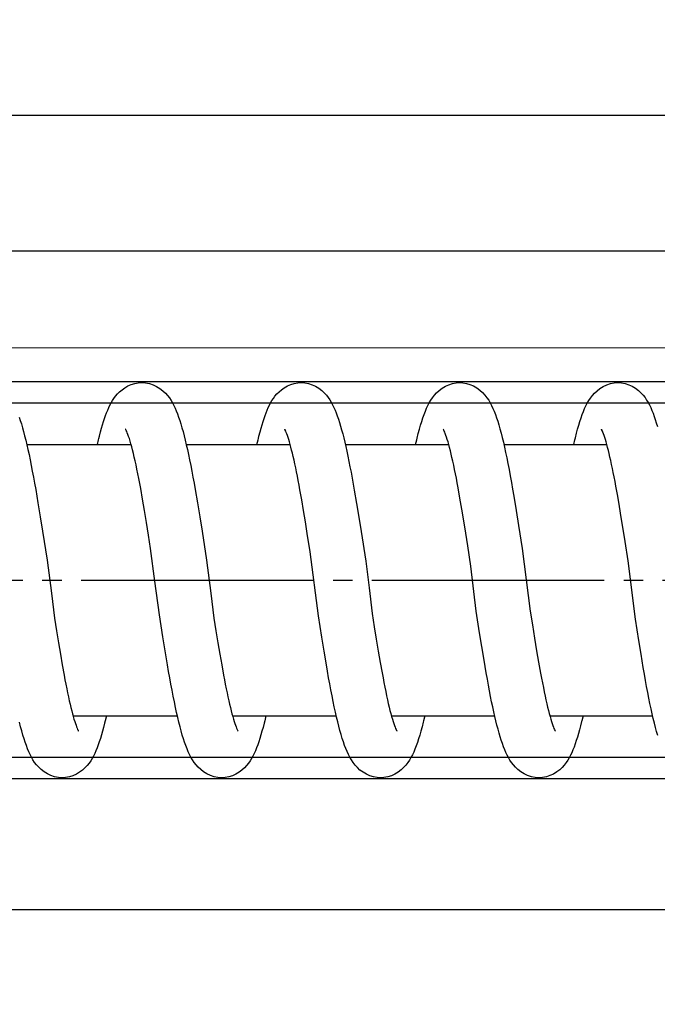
# Model space of a CAD drawing. Header units: millimetres. Extents: x 22865 to 60762, y -18816 to 15611.
# Tile 170 of 256: x 25873.37 to 25876.66, y 9855.37 to 9860.45. Entities that reach past the tile are written whole.
import ezdxf

# ---------------------------------------------------------------- set-up
doc = ezdxf.new("R2010")
doc.units = ezdxf.units.MM
doc.linetypes.add('DOT_CENTER', pattern=[14, 12, -1, 0, -1])
for name, color, linetype in [('1', 7, 'Continuous'), ('bramy przemyslowe', 5, 'Continuous'), ('BRO0010101338_PBL109', 7, 'Continuous'), ('Z3067109_AF2_PBL40', 7, 'Continuous'), ('Z3068498_AF5_PBL82', 7, 'Continuous')]:
    doc.layers.add(name, color=color, linetype=linetype)
doc.layers.add('projekt', color=6, linetype='Continuous', lineweight=9)
doc.styles.add('1-100', font='simplex.shx', dxfattribs={"width": 0.8, "height": 15})
doc.dimstyles.new('1-100', dxfattribs={"dimscale": 0.5, "dimtxt": 100, "dimasz": 1, "dimexe": 0.18, "dimexo": 0.0625, "dimgap": 5, "dimtad": 1, "dimdec": 1, "dimzin": 0, "dimdsep": 46, "dimtxsty": '1-100', "dimblk1": 'K', "dimblk2": 'K', "dimsah": 1, "dimcen": 0.09, "dimse1": 1, "dimse2": 1, "dimadec": 0, "dimazin": 0, "dimtfac": 1, "dimtdec": 1, "dimtofl": 0, "dimtmove": 0, "dimatfit": 3, "dimldrblk": 'K', "dimfxl": 0, "dimtolj": 1, "dimtzin": 0, "dimarcsym": 0})

# ---------------------------------------------------------------- blocks, each defined once
blk = doc.blocks.new('Federpuffer', base_point=(5695.326, 4642.646))
at = {"color": 2, "linetype": 'Continuous'}
for p, q in [((3525.09, 5963.079), (3524.94, 5962.963)), ((3525.26, 5963.183), (3525.09, 5963.079)), ((3525.442, 5963.269), (3525.26, 5963.183)), ((3525.632, 5963.331), (3525.442, 5963.269)), ((3525.829, 5963.37), (3525.632, 5963.331)), ((3526.017, 5963.382), (3525.829, 5963.37)), ((3524.604, 5962.592), (3524.519, 5962.465)), ((3524.701, 5962.718), (3524.604, 5962.592)), ((3524.812, 5962.843), (3524.701, 5962.718)), ((3524.94, 5962.963), (3524.812, 5962.843)), ((3524.309, 5962.066), (3524.247, 5961.92)), ((3524.376, 5962.206), (3524.309, 5962.066)), ((3524.445, 5962.339), (3524.376, 5962.206)), ((3524.519, 5962.465), (3524.445, 5962.339)), ((3524.126, 5961.602), (3524.068, 5961.429)), ((3524.186, 5961.766), (3524.126, 5961.602)), ((3524.247, 5961.92), (3524.186, 5961.766)), ((3532.356, 5961.602), (3532.297, 5961.429)), ((3523.954, 5961.054), (3523.898, 5960.851)), ((3524.011, 5961.246), (3523.954, 5961.054)), ((3524.068, 5961.429), (3524.011, 5961.246)), ((3532.183, 5961.054), (3532.127, 5960.851)), ((3532.24, 5961.246), (3532.183, 5961.054)), ((3532.297, 5961.429), (3532.24, 5961.246)), ((3523.842, 5960.637), (3523.786, 5960.412)), ((3523.898, 5960.851), (3523.842, 5960.637)), ((3526.631, 5960.364), (3526.67, 5960.49)), ((3526.67, 5960.49), (3526.707, 5960.602)), ((3526.707, 5960.602), (3526.742, 5960.701)), ((3526.742, 5960.701), (3526.774, 5960.785)), ((3526.774, 5960.785), (3526.803, 5960.854)), ((3526.803, 5960.854), (3526.827, 5960.909)), ((3526.827, 5960.909), (3526.846, 5960.947)), ((3526.846, 5960.947), (3526.859, 5960.97)), ((3526.855, 5960.966), (3526.849, 5960.958)), ((3526.864, 5960.978), (3526.855, 5960.966)), ((3526.859, 5960.97), (3526.864, 5960.978)), ((3532.072, 5960.637), (3532.016, 5960.412)), ((3532.127, 5960.851), (3532.072, 5960.637)), ((3507.341, 5960.182), (3502.021, 5960.182)), ((3515.521, 5960.182), (3510.178, 5960.182)), ((3523.732, 5960.182), (3518.361, 5960.182)), ((3523.73, 5960.175), (3523.674, 5959.927)), ((3523.786, 5960.412), (3523.73, 5960.175)), ((3526.505, 5959.906), (3526.548, 5960.071)), ((3526.548, 5960.071), (3526.59, 5960.224)), ((3531.954, 5960.182), (3526.574, 5960.182)), ((3526.59, 5960.224), (3526.631, 5960.364)), ((3531.96, 5960.175), (3531.903, 5959.927)), ((3532.016, 5960.412), (3531.96, 5960.175)), ((3523.618, 5959.666), (3523.561, 5959.393)), ((3523.674, 5959.927), (3523.618, 5959.666)), ((3526.371, 5959.341), (3526.416, 5959.541)), ((3526.416, 5959.541), (3526.461, 5959.729)), ((3526.461, 5959.729), (3526.505, 5959.906)), ((3531.847, 5959.666), (3531.79, 5959.393)), ((3531.903, 5959.927), (3531.847, 5959.666)), ((3523.504, 5959.109), (3523.447, 5958.813)), ((3523.561, 5959.393), (3523.504, 5959.109)), ((3526.278, 5958.909), (3526.325, 5959.13)), ((3526.325, 5959.13), (3526.371, 5959.341)), ((3531.733, 5959.109), (3531.676, 5958.813)), ((3531.79, 5959.393), (3531.733, 5959.109)), ((3523.389, 5958.506), (3523.331, 5958.188)), ((3523.447, 5958.813), (3523.389, 5958.506)), ((3526.183, 5958.435), (3526.231, 5958.677)), ((3526.231, 5958.677), (3526.278, 5958.909)), ((3531.618, 5958.506), (3531.56, 5958.188)), ((3531.676, 5958.813), (3531.618, 5958.506)), ((3501.472, 5957.527), (3501.564, 5958.036)), ((3509.608, 5957.416), (3509.704, 5957.948)), ((3523.331, 5958.188), (3523.273, 5957.86)), ((3526.085, 5957.92), (3526.134, 5958.182)), ((3526.134, 5958.182), (3526.183, 5958.435)), ((3531.56, 5958.188), (3531.502, 5957.86)), ((3501.379, 5956.986), (3501.472, 5957.527)), ((3506.829, 5957.527), (3506.705, 5956.782)), ((3515.061, 5957.823), (3514.946, 5957.149)), ((3517.773, 5957.324), (3517.865, 5957.839)), ((3523.273, 5957.86), (3523.156, 5957.174)), ((3525.986, 5957.368), (3526.085, 5957.92)), ((3531.502, 5957.86), (3531.385, 5957.174)), ((3501.284, 5956.415), (3501.379, 5956.986)), ((3509.511, 5956.848), (3509.608, 5957.416)), ((3514.946, 5957.149), (3514.829, 5956.435)), ((3517.679, 5956.778), (3517.773, 5957.324)), ((3523.156, 5957.174), (3523.038, 5956.458)), ((3525.885, 5956.779), (3525.986, 5957.368)), ((3531.385, 5957.174), (3531.267, 5956.458)), ((3501.187, 5955.814), (3501.284, 5956.415)), ((3506.705, 5956.782), (3506.581, 5956.007)), ((3509.412, 5956.247), (3509.511, 5956.848)), ((3514.829, 5956.435), (3514.71, 5955.69)), ((3517.584, 5956.203), (3517.679, 5956.778)), ((3523.038, 5956.458), (3522.92, 5955.72)), ((3525.782, 5956.157), (3525.885, 5956.779)), ((3531.267, 5956.458), (3531.149, 5955.72)), ((3506.581, 5956.007), (3506.395, 5954.814)), ((3509.31, 5955.615), (3509.412, 5956.247)), ((3517.488, 5955.601), (3517.584, 5956.203)), ((3525.677, 5955.503), (3525.782, 5956.157)), ((3501.088, 5955.185), (3501.187, 5955.814)), ((3509.206, 5954.953), (3509.31, 5955.615)), ((3517.338, 5954.646), (3517.488, 5955.601)), ((3522.92, 5955.72), (3522.688, 5954.22)), ((3525.57, 5954.821), (3525.677, 5955.503)), ((3531.149, 5955.72), (3530.917, 5954.22)), ((3500.935, 5954.189), (3501.088, 5955.185)), ((3509.046, 5953.911), (3509.206, 5954.953)), ((3506.395, 5954.814), (3505.98, 5951.591)), ((3516.908, 5951.337), (3517.338, 5954.646)), ((3500.553, 5951.176), (3500.935, 5954.189)), ((3508.768, 5951.581), (3509.046, 5953.911)), ((3522.688, 5954.22), (3522.464, 5952.509)), ((3530.917, 5954.22), (3530.693, 5952.509)), ((3514.302, 5952.782), (3514.137, 5951.458)), ((3522.464, 5952.509), (3522.304, 5951.225)), ((3530.693, 5952.509), (3530.533, 5951.225)), ((3505.98, 5951.591), (3505.867, 5950.871)), ((3508.596, 5950.474), (3508.768, 5951.581)), ((3514.137, 5951.458), (3514.03, 5950.779)), ((3516.736, 5950.241), (3516.908, 5951.337)), ((3524.942, 5950.263), (3525.119, 5951.387)), ((3500.381, 5950.077), (3500.553, 5951.176)), ((3505.867, 5950.871), (3505.758, 5950.187)), ((3522.304, 5951.225), (3522.2, 5950.572)), ((3530.533, 5951.225), (3530.429, 5950.572)), ((3508.481, 5949.755), (3508.596, 5950.474)), ((3514.03, 5950.779), (3513.926, 5950.132)), ((3522.2, 5950.572), (3522.099, 5949.949)), ((3530.429, 5950.572), (3530.328, 5949.949)), ((3500.265, 5949.362), (3500.381, 5950.077)), ((3505.758, 5950.187), (3505.652, 5949.545)), ((3513.926, 5950.132), (3513.825, 5949.519)), ((3516.62, 5949.521), (3516.736, 5950.241)), ((3522.099, 5949.949), (3522, 5949.361)), ((3524.824, 5949.53), (3524.942, 5950.263)), ((3530.328, 5949.949), (3530.229, 5949.361)), ((3500.149, 5948.67), (3500.265, 5949.362)), ((3505.652, 5949.545), (3505.55, 5948.946)), ((3508.367, 5949.06), (3508.481, 5949.755)), ((3513.825, 5949.519), (3513.726, 5948.942)), ((3516.503, 5948.822), (3516.62, 5949.521)), ((3522, 5949.361), (3521.903, 5948.807)), ((3524.705, 5948.82), (3524.824, 5949.53)), ((3530.229, 5949.361), (3530.133, 5948.807)), ((3505.55, 5948.946), (3505.45, 5948.392)), ((3508.253, 5948.397), (3508.367, 5949.06)), ((3513.726, 5948.942), (3513.628, 5948.402)), ((3516.445, 5948.483), (3516.503, 5948.822)), ((3521.903, 5948.807), (3521.809, 5948.289)), ((3530.133, 5948.807), (3530.038, 5948.289)), ((3505.45, 5948.392), (3505.402, 5948.132)), ((3508.197, 5948.079), (3508.253, 5948.397)), ((3516.386, 5948.152), (3516.445, 5948.483)), ((3505.354, 5947.883), (3505.307, 5947.646)), ((3505.402, 5948.132), (3505.354, 5947.883)), ((3508.085, 5947.474), (3508.141, 5947.772)), ((3508.141, 5947.772), (3508.197, 5948.079)), ((3516.269, 5947.518), (3516.328, 5947.83)), ((3516.328, 5947.83), (3516.386, 5948.152)), ((3505.261, 5947.419), (3505.216, 5947.204)), ((3505.307, 5947.646), (3505.261, 5947.419)), ((3508.029, 5947.187), (3508.085, 5947.474)), ((3516.21, 5947.215), (3516.269, 5947.518)), ((3505.128, 5946.807), (3505.085, 5946.626)), ((3505.171, 5947), (3505.128, 5946.807)), ((3505.216, 5947.204), (3505.171, 5947)), ((3507.918, 5946.645), (3507.974, 5946.91)), ((3507.974, 5946.91), (3508.029, 5947.187)), ((3516.093, 5946.643), (3516.152, 5946.924)), ((3516.152, 5946.924), (3516.21, 5947.215)), ((3505.002, 5946.298), (3504.962, 5946.152)), ((3505.043, 5946.457), (3505.002, 5946.298)), ((3505.085, 5946.626), (3505.043, 5946.457)), ((3507.809, 5946.149), (3507.863, 5946.391)), ((3507.863, 5946.391), (3507.918, 5946.645)), ((3515.976, 5946.117), (3516.035, 5946.375)), ((3516.035, 5946.375), (3516.093, 5946.643)), ((3504.98, 5946.182), (3499.667, 5946.182)), ((3504.851, 5945.786), (3504.818, 5945.689)), ((3504.887, 5945.896), (3504.851, 5945.786)), ((3504.924, 5946.018), (3504.887, 5945.896)), ((3504.962, 5946.152), (3504.924, 5946.018)), ((3507.699, 5945.698), (3507.754, 5945.918)), ((3507.754, 5945.918), (3507.809, 5946.149)), ((3513.146, 5946.182), (3507.816, 5946.182)), ((3515.859, 5945.641), (3515.918, 5945.873)), ((3515.918, 5945.873), (3515.976, 5946.117)), ((3521.349, 5946.182), (3515.993, 5946.182)), ((3529.574, 5946.182), (3524.193, 5946.182)), ((3504.697, 5945.401), (3504.693, 5945.393)), ((3504.712, 5945.43), (3504.697, 5945.401)), ((3504.733, 5945.475), (3504.712, 5945.43)), ((3504.758, 5945.533), (3504.733, 5945.475)), ((3504.787, 5945.604), (3504.758, 5945.533)), ((3504.818, 5945.689), (3504.787, 5945.604)), ((3507.533, 5945.098), (3507.589, 5945.288)), ((3507.589, 5945.288), (3507.644, 5945.488)), ((3507.644, 5945.488), (3507.699, 5945.698)), ((3515.742, 5945.213), (3515.801, 5945.421)), ((3515.801, 5945.421), (3515.859, 5945.641)), ((3507.361, 5944.587), (3507.419, 5944.748)), ((3507.419, 5944.748), (3507.477, 5944.918)), ((3507.477, 5944.918), (3507.533, 5945.098)), ((3515.561, 5944.657), (3515.622, 5944.832)), ((3515.622, 5944.832), (3515.682, 5945.017)), ((3515.682, 5945.017), (3515.742, 5945.213)), ((3507.175, 5944.155), (3507.24, 5944.292)), ((3507.24, 5944.292), (3507.301, 5944.436)), ((3507.301, 5944.436), (3507.361, 5944.587)), ((3515.365, 5944.188), (3515.433, 5944.337)), ((3515.433, 5944.337), (3515.498, 5944.492)), ((3515.498, 5944.492), (3515.561, 5944.657)), ((3506.855, 5943.649), (3506.951, 5943.775)), ((3506.951, 5943.775), (3507.034, 5943.9)), ((3507.034, 5943.9), (3507.107, 5944.025)), ((3507.107, 5944.025), (3507.175, 5944.155)), ((3515.021, 5943.64), (3515.124, 5943.775)), ((3515.124, 5943.775), (3515.213, 5943.909)), ((3515.213, 5943.909), (3515.292, 5944.046)), ((3515.292, 5944.046), (3515.365, 5944.188)), ((3506.299, 5943.183), (3506.469, 5943.288)), ((3506.469, 5943.288), (3506.618, 5943.404)), ((3506.618, 5943.404), (3506.745, 5943.525)), ((3506.745, 5943.525), (3506.855, 5943.649)), ((3514.438, 5943.165), (3514.613, 5943.269)), ((3514.613, 5943.269), (3514.769, 5943.385)), ((3514.769, 5943.385), (3514.903, 5943.509)), ((3514.903, 5943.509), (3515.021, 5943.64)), ((3505.538, 5942.982), (3505.728, 5942.994)), ((3505.728, 5942.994), (3505.926, 5943.033)), ((3505.926, 5943.033), (3506.117, 5943.097)), ((3506.117, 5943.097), (3506.299, 5943.183)), ((3513.71, 5942.982), (3513.883, 5942.992)), ((3513.883, 5942.992), (3514.071, 5943.026)), ((3514.071, 5943.026), (3514.256, 5943.084)), ((3514.256, 5943.084), (3514.438, 5943.165))]:
    blk.add_line(p, q, dxfattribs=at)
for points in [[(3501.462, 5963.382), (3501.279, 5963.37), (3501.085, 5963.333), (3500.898, 5963.272), (3500.717, 5963.189), (3500.547, 5963.086), (3500.398, 5962.972), (3500.27, 5962.854), (3500.158, 5962.73), (3500.061, 5962.605), (3499.977, 5962.48), (3499.903, 5962.356), (3499.834, 5962.226), (3499.769, 5962.09), (3499.708, 5961.948), (3499.648, 5961.798), (3499.59, 5961.64), (3499.533, 5961.473), (3499.478, 5961.298), (3499.423, 5961.114)], [(3503.679, 5960.432), (3503.654, 5960.537), (3503.595, 5960.767), (3503.537, 5960.983), (3503.479, 5961.187), (3503.421, 5961.378), (3503.362, 5961.557), (3503.302, 5961.727), (3503.24, 5961.888), (3503.176, 5962.04), (3503.109, 5962.186), (3503.038, 5962.323), (3502.963, 5962.454), (3502.877, 5962.584), (3502.779, 5962.713), (3502.667, 5962.84), (3502.538, 5962.962), (3502.387, 5963.079), (3502.216, 5963.184), (3502.033, 5963.269), (3501.844, 5963.331), (3501.647, 5963.37), (3501.461, 5963.382)], [(3509.622, 5963.382), (3509.456, 5963.372), (3509.274, 5963.34), (3509.093, 5963.286), (3508.91, 5963.207), (3508.734, 5963.104), (3508.576, 5962.989), (3508.44, 5962.865), (3508.32, 5962.734), (3508.216, 5962.6), (3508.128, 5962.467), (3508.05, 5962.334), (3507.978, 5962.195), (3507.91, 5962.05), (3507.846, 5961.899), (3507.784, 5961.739), (3507.724, 5961.569), (3507.664, 5961.39), (3507.606, 5961.198), (3507.547, 5960.994), (3507.488, 5960.778), (3507.43, 5960.549), (3507.371, 5960.305), (3507.312, 5960.049), (3507.253, 5959.779), (3507.194, 5959.495), (3507.134, 5959.199), (3507.074, 5958.889), (3507.013, 5958.567), (3506.952, 5958.232), (3506.891, 5957.885), (3506.829, 5957.527)], [(3511.841, 5960.432), (3511.82, 5960.521), (3511.76, 5960.755), (3511.701, 5960.977), (3511.641, 5961.185), (3511.581, 5961.381), (3511.521, 5961.564), (3511.459, 5961.738), (3511.396, 5961.9), (3511.331, 5962.054), (3511.263, 5962.2), (3511.191, 5962.338), (3511.113, 5962.47), (3511.026, 5962.6), (3510.926, 5962.729), (3510.812, 5962.855), (3510.682, 5962.975), (3510.532, 5963.089), (3510.361, 5963.192), (3510.181, 5963.274), (3509.995, 5963.334), (3509.802, 5963.37), (3509.621, 5963.382)], [(3517.806, 5963.382), (3517.623, 5963.37), (3517.428, 5963.333), (3517.241, 5963.272), (3517.061, 5963.189), (3516.892, 5963.087), (3516.744, 5962.974), (3516.616, 5962.856), (3516.505, 5962.734), (3516.407, 5962.61), (3516.324, 5962.487), (3516.25, 5962.364), (3516.182, 5962.236), (3516.117, 5962.102), (3516.055, 5961.962), (3515.996, 5961.814), (3515.938, 5961.658), (3515.881, 5961.493), (3515.825, 5961.319), (3515.77, 5961.136), (3515.716, 5960.944), (3515.662, 5960.742), (3515.608, 5960.531), (3515.555, 5960.31), (3515.501, 5960.079), (3515.447, 5959.836), (3515.393, 5959.582), (3515.339, 5959.317), (3515.284, 5959.041), (3515.229, 5958.753), (3515.173, 5958.454), (3515.117, 5958.144), (3515.061, 5957.823)], [(3519.982, 5960.623), (3519.926, 5960.835), (3519.875, 5961.021), (3519.824, 5961.198), (3519.772, 5961.367), (3519.72, 5961.527), (3519.667, 5961.679), (3519.613, 5961.823), (3519.558, 5961.961), (3519.501, 5962.091), (3519.441, 5962.215), (3519.378, 5962.335), (3519.311, 5962.451), (3519.237, 5962.564), (3519.154, 5962.678), (3519.056, 5962.793), (3518.945, 5962.907), (3518.818, 5963.015), (3518.674, 5963.118), (3518.511, 5963.21), (3518.339, 5963.284), (3518.162, 5963.338), (3517.978, 5963.371), (3517.806, 5963.382)], [(3528.211, 5960.623), (3528.156, 5960.835), (3528.105, 5961.021), (3528.053, 5961.198), (3528.002, 5961.367), (3527.949, 5961.527), (3527.896, 5961.679), (3527.842, 5961.823), (3527.787, 5961.961), (3527.73, 5962.091), (3527.671, 5962.215), (3527.607, 5962.335), (3527.54, 5962.451), (3527.466, 5962.564), (3527.383, 5962.678), (3527.286, 5962.793), (3527.174, 5962.907), (3527.048, 5963.015), (3526.903, 5963.118), (3526.741, 5963.21), (3526.569, 5963.284), (3526.391, 5963.338), (3526.208, 5963.371), (3526.035, 5963.382)], [(3501.564, 5958.036), (3501.609, 5958.278), (3501.654, 5958.511), (3501.698, 5958.736), (3501.742, 5958.951), (3501.786, 5959.157), (3501.828, 5959.354), (3501.871, 5959.541), (3501.912, 5959.717), (3501.953, 5959.884), (3501.993, 5960.04), (3502.032, 5960.185), (3502.07, 5960.319), (3502.107, 5960.442), (3502.142, 5960.554), (3502.176, 5960.653), (3502.208, 5960.741), (3502.237, 5960.815), (3502.262, 5960.877), (3502.285, 5960.926), (3502.301, 5960.958), (3502.312, 5960.977), (3502.314, 5960.982), (3502.303, 5960.966), (3502.297, 5960.958)], [(3509.704, 5957.948), (3509.75, 5958.2), (3509.797, 5958.443), (3509.843, 5958.677), (3509.888, 5958.901), (3509.933, 5959.115), (3509.977, 5959.319), (3510.021, 5959.512), (3510.064, 5959.696), (3510.106, 5959.868), (3510.147, 5960.03), (3510.188, 5960.18), (3510.227, 5960.318), (3510.265, 5960.445), (3510.301, 5960.558), (3510.336, 5960.659), (3510.368, 5960.748), (3510.397, 5960.822), (3510.423, 5960.882), (3510.445, 5960.929), (3510.461, 5960.96), (3510.47, 5960.976), (3510.471, 5960.979), (3510.461, 5960.964), (3510.455, 5960.957)], [(3517.865, 5957.839), (3517.91, 5958.085), (3517.955, 5958.322), (3517.999, 5958.551), (3518.043, 5958.771), (3518.086, 5958.982), (3518.129, 5959.184), (3518.172, 5959.376), (3518.214, 5959.559), (3518.255, 5959.733), (3518.295, 5959.896), (3518.335, 5960.049), (3518.374, 5960.192), (3518.411, 5960.324), (3518.448, 5960.445), (3518.483, 5960.555), (3518.517, 5960.653), (3518.548, 5960.74), (3518.577, 5960.813), (3518.603, 5960.874), (3518.625, 5960.923), (3518.642, 5960.955), (3518.652, 5960.974), (3518.655, 5960.978), (3518.644, 5960.963), (3518.637, 5960.955)], [(3520.029, 5960.432), (3520.011, 5960.504), (3519.981, 5960.624)], [(3528.258, 5960.432), (3528.241, 5960.504), (3528.211, 5960.624)], [(3514.71, 5955.69), (3514.474, 5954.16), (3514.302, 5952.782)], [(3525.119, 5951.387), (3525.348, 5953.135), (3525.57, 5954.821)], [(3521.908, 5942.982), (3522.096, 5942.994), (3522.294, 5943.033), (3522.484, 5943.096), (3522.668, 5943.182), (3522.839, 5943.287), (3522.989, 5943.404), (3523.118, 5943.526), (3523.23, 5943.653), (3523.328, 5943.782), (3523.413, 5943.912), (3523.489, 5944.043), (3523.56, 5944.181), (3523.628, 5944.328), (3523.693, 5944.481), (3523.755, 5944.644), (3523.816, 5944.817), (3523.876, 5944.999), (3523.936, 5945.193), (3523.995, 5945.4), (3524.053, 5945.619), (3524.112, 5945.85), (3524.171, 5946.094), (3524.23, 5946.351), (3524.289, 5946.621), (3524.348, 5946.902), (3524.407, 5947.196), (3524.467, 5947.5), (3524.526, 5947.816), (3524.586, 5948.142), (3524.645, 5948.477), (3524.705, 5948.82)], [(3530.137, 5942.982), (3530.325, 5942.994), (3530.524, 5943.033), (3530.714, 5943.096), (3530.897, 5943.182), (3531.068, 5943.287), (3531.218, 5943.404), (3531.347, 5943.526), (3531.459, 5943.653), (3531.557, 5943.782), (3531.642, 5943.912), (3531.718, 5944.043), (3531.789, 5944.181), (3531.857, 5944.328), (3531.922, 5944.481), (3531.984, 5944.644), (3532.045, 5944.817), (3532.105, 5944.999), (3532.165, 5945.193), (3532.224, 5945.4), (3532.283, 5945.619), (3532.342, 5945.85)], [(3499.405, 5945.167), (3499.462, 5945.367), (3499.519, 5945.578), (3499.576, 5945.802), (3499.633, 5946.037), (3499.69, 5946.284), (3499.747, 5946.544), (3499.804, 5946.815), (3499.861, 5947.098), (3499.918, 5947.392), (3499.976, 5947.697), (3500.034, 5948.012), (3500.092, 5948.336), (3500.149, 5948.67)], [(3513.628, 5948.402), (3513.581, 5948.146), (3513.534, 5947.9), (3513.487, 5947.664), (3513.441, 5947.438), (3513.395, 5947.222), (3513.35, 5947.016), (3513.306, 5946.821), (3513.263, 5946.637), (3513.22, 5946.465), (3513.178, 5946.303), (3513.137, 5946.154), (3513.098, 5946.018), (3513.06, 5945.893), (3513.024, 5945.782), (3512.99, 5945.684), (3512.958, 5945.599), (3512.93, 5945.528), (3512.905, 5945.471), (3512.885, 5945.428), (3512.87, 5945.4), (3512.866, 5945.393)], [(3521.809, 5948.289), (3521.763, 5948.045), (3521.717, 5947.809), (3521.672, 5947.583), (3521.627, 5947.367), (3521.583, 5947.161), (3521.54, 5946.965), (3521.497, 5946.78), (3521.455, 5946.605), (3521.414, 5946.442), (3521.374, 5946.288), (3521.335, 5946.147), (3521.297, 5946.016), (3521.261, 5945.897), (3521.226, 5945.79), (3521.193, 5945.694), (3521.162, 5945.611), (3521.134, 5945.541), (3521.11, 5945.483), (3521.088, 5945.437), (3521.073, 5945.407), (3521.063, 5945.39), (3521.06, 5945.385), (3521.071, 5945.4), (3521.077, 5945.407)], [(3530.038, 5948.289), (3529.992, 5948.045), (3529.946, 5947.809), (3529.901, 5947.583), (3529.856, 5947.367), (3529.812, 5947.161), (3529.769, 5946.965), (3529.726, 5946.78), (3529.684, 5946.605), (3529.643, 5946.442), (3529.603, 5946.288), (3529.574, 5946.182), (3529.564, 5946.147), (3529.527, 5946.016), (3529.49, 5945.897), (3529.455, 5945.79), (3529.422, 5945.694), (3529.392, 5945.611), (3529.364, 5945.541), (3529.339, 5945.483), (3529.318, 5945.437), (3529.302, 5945.407), (3529.292, 5945.39), (3529.29, 5945.385), (3529.3, 5945.4), (3529.306, 5945.407)], [(3503.32, 5945.932), (3503.33, 5945.891), (3503.384, 5945.672), (3503.439, 5945.464), (3503.494, 5945.266), (3503.55, 5945.078), (3503.606, 5944.901), (3503.663, 5944.732), (3503.721, 5944.573), (3503.78, 5944.423), (3503.842, 5944.281), (3503.907, 5944.145), (3503.975, 5944.016), (3504.048, 5943.892), (3504.131, 5943.767), (3504.227, 5943.642), (3504.337, 5943.519), (3504.464, 5943.4), (3504.612, 5943.285), (3504.782, 5943.18), (3504.964, 5943.095), (3505.153, 5943.033), (3505.35, 5942.994), (3505.539, 5942.982)], [(3511.49, 5945.932), (3511.508, 5945.856), (3511.568, 5945.617), (3511.628, 5945.394), (3511.688, 5945.184), (3511.748, 5944.987), (3511.809, 5944.804), (3511.87, 5944.631), (3511.933, 5944.468), (3511.997, 5944.315), (3512.066, 5944.169), (3512.138, 5944.03), (3512.215, 5943.898), (3512.302, 5943.767), (3512.403, 5943.637), (3512.517, 5943.51), (3512.648, 5943.389), (3512.799, 5943.275), (3512.97, 5943.172), (3513.151, 5943.089), (3513.338, 5943.029), (3513.53, 5942.993), (3513.711, 5942.982)], [(3519.684, 5945.932), (3519.717, 5945.798), (3519.771, 5945.587), (3519.825, 5945.388), (3519.879, 5945.198), (3519.934, 5945.018), (3519.99, 5944.846), (3520.047, 5944.683), (3520.105, 5944.528), (3520.165, 5944.381), (3520.227, 5944.242), (3520.292, 5944.109), (3520.362, 5943.982), (3520.436, 5943.86), (3520.52, 5943.738), (3520.618, 5943.614), (3520.731, 5943.494), (3520.859, 5943.378), (3521.007, 5943.267), (3521.175, 5943.168), (3521.353, 5943.087), (3521.537, 5943.029), (3521.728, 5942.993), (3521.908, 5942.982)], [(3527.914, 5945.932), (3527.946, 5945.798), (3528, 5945.587), (3528.054, 5945.388), (3528.109, 5945.198), (3528.164, 5945.018), (3528.219, 5944.846), (3528.276, 5944.683), (3528.334, 5944.528), (3528.394, 5944.381), (3528.456, 5944.242), (3528.522, 5944.109), (3528.591, 5943.982), (3528.665, 5943.86), (3528.75, 5943.738), (3528.848, 5943.614), (3528.96, 5943.494), (3529.088, 5943.378), (3529.236, 5943.267), (3529.404, 5943.168), (3529.582, 5943.087), (3529.766, 5943.029), (3529.958, 5942.993), (3530.138, 5942.982)]]:
    blk.add_lwpolyline(points, dxfattribs=at)
at = {"layer": '1', "color": 2, "linetype": 'Continuous'}
for p, q in [((3503.739, 5960.182), (3503.679, 5960.432)), ((3511.901, 5960.182), (3511.841, 5960.432)), ((3520.088, 5960.182), (3520.029, 5960.432)), ((3528.318, 5960.182), (3528.258, 5960.432)), ((3503.26, 5946.182), (3503.32, 5945.932)), ((3511.43, 5946.182), (3511.49, 5945.932)), ((3519.623, 5946.182), (3519.684, 5945.932)), ((3527.853, 5946.182), (3527.914, 5945.932))]:
    blk.add_line(p, q, dxfattribs=at)
at = {"layer": '1', "color": 2, "linetype": 'DOT_CENTER'}
blk.add_line((3889.161, 5953.182), (3441.399, 5953.182), dxfattribs=at)
blk = doc.blocks.new('Federpuffer_kurz', base_point=(-138.118, 6771.403))
at = {"layer": '1'}
blk.add_blockref('Federpuffer', (5695.326, 4642.646), dxfattribs=at)
blk = doc.blocks.new('TOP__9', base_point=(5361.164, 5382.834))
blk.add_blockref('Federpuffer_kurz', (1975.19, 5327.334))
blk = doc.blocks.new('BRO0010101338_PBL109', base_point=(110.745, -703.859))
at = {"layer": 'BRO0010101338_PBL109', "color": 2, "linetype": 'Continuous'}
for p, q in [((4215.306, 5963.443), (3461.646, 5963.443)), ((4215.306, 5962.343), (3461.646, 5962.343)), ((4215.306, 5944.043), (3461.646, 5944.043)), ((4215.306, 5942.943), (3461.646, 5942.943))]:
    blk.add_line(p, q, dxfattribs=at)
blk = doc.blocks.new('TOP__10', base_point=(-2780.136, -2516.234))
blk.add_blockref('TOP__9', (5361.164, 5382.834))
at = {"layer": 'BRO0010101338_PBL109'}
blk.add_blockref('BRO0010101338_PBL109', (2224.053, -2147.929), dxfattribs=at)
blk = doc.blocks.new('Oben_Z3068498_AF5_PBL82__END', base_point=(2981.74, 4152.326))
at = {"layer": 'Z3068498_AF5_PBL82', "color": 2, "linetype": 'Continuous'}
blk.add_line((7053.454, 5533.113), (3260.551, 5533.113), dxfattribs=at)
blk = doc.blocks.new('Unten_Z3067109_AF2_PBL40_', base_point=(3595.399, 4267.113))
at = {"layer": 'Z3067109_AF2_PBL40', "color": 2, "linetype": 'Continuous'}
for p, q in [((7053.454, 5533.113), (3809.059, 5533.113)), ((7051.454, 5526.113), (3809.059, 5526.113)), ((7051.454, 5492.113), (3809.059, 5492.113))]:
    blk.add_line(p, q, dxfattribs=at)
blk = doc.blocks.new('Waagerechte_Laufschiene', base_point=(2981.74, 4152.326))
at = {"layer": '1'}
for name, p in [('Oben_Z3068498_AF5_PBL82__END', (2981.74, 4152.326)), ('Unten_Z3067109_AF2_PBL40_', (3595.399, 4267.113))]:
    blk.add_blockref(name, p, dxfattribs=at)
blk = doc.blocks.new('brama przekroj h400cm')
at = {"xscale": -1}
blk.add_blockref('TOP__10', (27686.889, 13617.803), dxfattribs=at)
at = {"layer": '1', "xscale": -1}
blk.add_blockref('Waagerechte_Laufschiene', (22925.012, 19286.364), dxfattribs=at)
blk = doc.blocks.new('K')
for p, q in [((0, -19.114), (0, 19.114)), ((-19.114, 0), (19.114, 0))]:
    blk.add_line(p, q)
blk.add_circle((0, 0), 2.016)
blk = doc.blocks.new('*D2030')
at = {"layer": 'projekt', "color": 0, "lineweight": -2, "ltscale": 0.2}
blk.add_line((27131.166, 11439.6662), (23567.166, 11439.6662), dxfattribs=at)
at = {"layer": 'projekt', "color": 0, "linetype": 'ByBlock', "lineweight": -2, "xscale": 0.5, "yscale": 0.5, "zscale": 0.5, "rotation": 180}
blk.add_blockref('K', (23566.666, 11439.6662), dxfattribs=at)
at = {"layer": 'projekt', "color": 0, "linetype": 'ByBlock', "lineweight": -2, "xscale": 0.5, "yscale": 0.5, "zscale": 0.5}
blk.add_blockref('K', (27131.666, 11439.6662), dxfattribs=at)
at = {"layer": 'projekt', "color": 0, "ltscale": 0.2, "insert": (25349.166, 11449.6662), "char_height": 15, "attachment_point": 5, "style": '1-100'}
blk.add_mtext('\\A1;3565.0', dxfattribs=at)

msp = doc.modelspace()

# ---------------------------------------------------------------- linework, layer by layer
at = {"layer": 'projekt', "color": 224, "ltscale": 0.2}
msp.add_lwpolyline([(26155.4874, 9858.758), (24757.4874, 9858.758), (24757.4874, 9408.758), (26155.4874, 9408.758)], close=True, dxfattribs=at)

# ---------------------------------------------------------------- block references
at = {"layer": 'bramy przemyslowe', "color": 0, "xscale": 0.1, "yscale": 0.1, "zscale": 0.1}
msp.add_blockref('brama przekroj h400cm', (23947.2602, 7793.243), dxfattribs=at)

# ---------------------------------------------------------------- dimensions: what is measured, and where the dimension line sits
at = {"layer": 'projekt', "color": 5, "ltscale": 0.2}
dim = msp.add_linear_dim(base=(23566.666, 11439.6662), p1=(27131.666, 6344.0632), p2=(23566.666, 6344.0632), dimstyle='1-100', dxfattribs=at)
dim.commit()
dim.dimension.update_dxf_attribs({"geometry": '*D2030', "text_midpoint": (25349.166, 11449.6662)})

doc.saveas('drawing.dxf')
